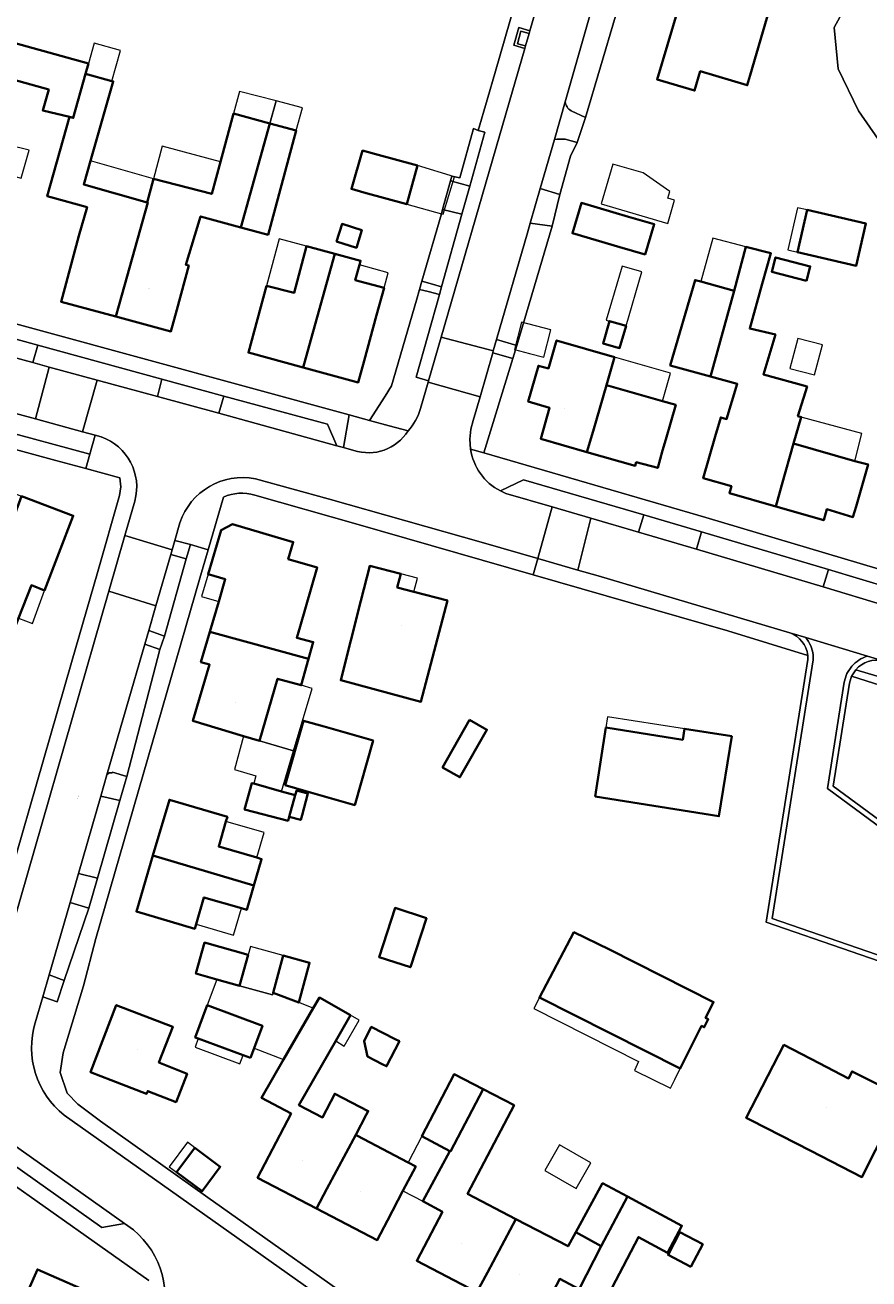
# Model space of a CAD drawing. Header units: metres. Extents: x 200176 to 205485, y 394066 to 399855.
# Tile 123 of 230: x 203688 to 203782, y 396697 to 396838. Entities that reach past the tile are written whole.
import ezdxf
from ezdxf.enums import TextEntityAlignment as Align

# ---------------------------------------------------------------- set-up
doc = ezdxf.new("R2010")
doc.units = ezdxf.units.M
for name, color, linetype, lineweight in [('B-WE-GR-BEPLANTING_CULTUUR_BODEMBEDEKKER-GV', 90, 'Continuous', 18), ('B-WE-GR-BEPLANTING_CULTUUR_ROOS-GV', 90, 'Continuous', 18), ('B-WE-GR-BEPLANTING_CULTUUR_VASTE PLANTENVAK-GV', 90, 'Continuous', 18), ('B-WE-GR-BOS_GEMENGD-GV', 40, 'Continuous', 13), ('B-WE-GR-HAAG-GV', 90, 'Continuous', 13), ('B-WE-IE-MEUBILAIR_WEGMEUBILAIR-GV', 7, 'Continuous', 18), ('B-WE-IE-TERREINAFSCHEIDING_KUNSTMATIG_HEKWERK-G', 20, 'IE-TERREINAFSCHEIDING-KUNSTMATIG', 18), ('B-WE-OG-BEBOUWING-GV', 7, 'Continuous', 35), ('B-WE-OG-BEBOUWING-T18', 10, 'Continuous', 18), ('B-WE-OG-BEBOUWING_LUIFEL-GV', 7, 'Continuous', 18), ('B-WE-OG-TERREIN_CULTUURSCHEIDING-GV', 7, 'Continuous', 18), ('B-WE-OG-TERREIN_ERF-GV', 7, 'Continuous', 18), ('B-WE-OG-TOPOGRAFIE-T18', 10, 'Continuous', 18), ('B-WE-VH-GOOT-G', 170, 'Continuous', 18), ('B-WE-VH-ONVERHARD-GV', 252, 'Continuous', 18), ('B-WE-VH-VERHARDING_ASFALT-GV', 252, 'Continuous', 18), ('B-WE-VH-VERHARDING_BETONSTRAATSTEEN-GV', 252, 'Continuous', 18), ('B-WE-VH-VERHARDING_FUNDERING_ZAND-GV', 7, 'Continuous', 18), ('B-WE-VH-VERHARDING_STRAATBAKSTEEN-GV', 252, 'Continuous', 18), ('B-WE-VH-VERHARDING_TEGEL-GV', 252, 'Continuous', 18)]:
    doc.layers.add(name, color=color, linetype=linetype, lineweight=lineweight)
doc.styles.add('NLCS-ISO-M20-T18', font='NLCS-ISO.ttf', dxfattribs={"height": 0.036})
doc.linetypes.add('IE-TERREINAFSCHEIDING-KUNSTMATIG', pattern='A,4,[82,NLCS.shx,S=0.75,R=90,X=0,Y=0],4,-2', length=10)

msp = doc.modelspace()

# ---------------------------------------------------------------- linework, layer by layer
at = {"layer": 'B-WE-GR-BEPLANTING_CULTUUR_BODEMBEDEKKER-GV', "flags": 128}
for points in [[(203696.714, 396753.627), (203696.024, 396751.241), (203698.178, 396750.738), (203698.96, 396753.433), (203697.322, 396753.908), (203697.298, 396753.839), (203696.969, 396753.835)], [(203694.676, 396738.67), (203695.652, 396742.033), (203693.516, 396742.556), (203692.574, 396739.297)], [(203689.517, 396728.729), (203691.131, 396728.174), (203691.897, 396730.563), (203690.227, 396731.183)]]:
    msp.add_lwpolyline(points, close=True, dxfattribs=at)
at = {"layer": 'B-WE-GR-BEPLANTING_CULTUUR_ROOS-GV', "flags": 128}
for points in [[(203748.783, 396828.138), (203750.4, 396827.38), (203755.455, 396844.464), (203752.748, 396845.193), (203751.132, 396839.61), (203748.121, 396829.139)], [(203746.907, 396824.917), (203745.326, 396819.418), (203747.517, 396818.725), (203748.712, 396823.033), (203749.455, 396824.551)], [(203749.455, 396824.551), (203748.123, 396824.928)], [(203731.89, 396794.739), (203732.741, 396797.671), (203732.79, 396797.841), (203731.416, 396798.239), (203734.008, 396807.504), (203732.756, 396807.834), (203731.778, 396808.086), (203731.433, 396806.898), (203728.638, 396797.28), (203727.916, 396796.105), (203726.171, 396793.391)], [(203726.171, 396793.391), (203728.388, 396792.785), (203730.493, 396792.209)]]:
    msp.add_lwpolyline(points, dxfattribs=at)
at = {"layer": 'B-WE-GR-BEPLANTING_CULTUUR_ROOS-GV'}
for points in [[(203748.121, 396829.139, 0.2371092), (203748.783, 396828.138)], [(203748.123, 396824.928, 0.0534496), (203746.907, 396824.917)], [(203730.493, 396792.209, 0.1142998), (203731.89, 396794.739)]]:
    msp.add_lwpolyline(points, format="xyb", dxfattribs=at)
at = {"layer": 'B-WE-GR-BEPLANTING_CULTUUR_ROOS-GV', "flags": 128}
for points in [[(203736.531, 396816.525), (203734.378, 396817.061), (203734.246, 396816.574), (203732.048, 396809.014), (203732.994, 396808.74), (203734.254, 396808.384)], [(203746.654, 396815.18), (203744.2, 396815.502), (203743.89, 396814.424), (203740.433, 396802.485), (203742.685, 396801.809)], [(203737.497, 396790.177), (203739.014, 396789.737), (203742.244, 396800.322), (203739.993, 396800.966), (203738.57, 396796.053), (203737.794, 396793.373), (203737.548, 396792.416), (203737.424, 396791.299)]]:
    msp.add_lwpolyline(points, close=True, dxfattribs=at)
at = {"layer": 'B-WE-GR-BEPLANTING_CULTUUR_VASTE PLANTENVAK-GV', "flags": 128}
msp.add_lwpolyline([(203737.413, 396819.677), (203739.11, 396825.744), (203738.362, 396825.932), (203737.831, 396826.156), (203736.292, 396820.596), (203735.392, 396820.804), (203735.247, 396820.27)], close=True, dxfattribs=at)
at = {"layer": 'B-WE-GR-BOS_GEMENGD-GV', "flags": 128}
msp.add_lwpolyline([(203789.14, 396847.36), (203781.936, 396844.128), (203778.297, 396837.484), (203778.739, 396832.845), (203781.028, 396828.137), (203784.185, 396823.58)], dxfattribs=at)
at = {"layer": 'B-WE-GR-HAAG-GV', "flags": 128}
for points in [[(203690.23, 396799.377), (203695.619, 396797.905), (203702.368, 396796.062), (203702.879, 396798.01), (203688.942, 396801.822), (203688.407, 396799.875)], [(203709.284, 396794.188), (203722.52, 396790.535), (203721.452, 396792.951), (203709.844, 396796.121)], [(203695.407, 396791.726), (203693.979, 396792.117), (203688.689, 396793.567), (203685.107, 396794.548), (203684.552, 396792.386), (203694.79, 396789.599)], [(203746.678, 396783.676), (203750.997, 396782.421), (203756.346, 396780.867), (203756.938, 396782.813), (203743.455, 396786.722), (203740.85, 396785.475), (203741.474, 396785.188)], [(203762.854, 396778.959), (203777.058, 396774.709), (203777.665, 396776.646), (203763.411, 396780.903)], [(203804.249, 396757.316), (203804.669, 396758.38), (203798.287, 396760.209), (203780.73, 396765.422), (203780.265, 396764.723), (203780.26, 396764.709), (203785.899, 396762.89), (203791.44, 396761.188), (203799.775, 396758.674)]]:
    msp.add_lwpolyline(points, close=True, dxfattribs=at)
at = {"layer": 'B-WE-IE-MEUBILAIR_WEGMEUBILAIR-GV', "flags": 128}
for points in [[(203743.669, 396835.415), (203744.07, 396836.803), (203743.132, 396837.073), (203742.772, 396835.653)], [(203705.593, 396777.857), (203706.075, 396779.451), (203704.324, 396779.907), (203704.029, 396778.887), (203703.867, 396778.328)], [(203701.4, 396769.809), (203700.961, 396768.291), (203702.655, 396767.695), (203703.152, 396769.199)]]:
    msp.add_lwpolyline(points, close=True, dxfattribs=at)
at = {"layer": 'B-WE-IE-TERREINAFSCHEIDING_KUNSTMATIG_HEKWERK-G', "flags": 128}
for points in [[(203732.048, 396809.014), (203734.246, 396816.574)], [(203742.685, 396801.809), (203746.654, 396815.18)], [(203731.778, 396808.086), (203732.048, 396809.014)], [(203731.433, 396806.898), (203731.778, 396808.086)], [(203742.244, 396800.322), (203742.685, 396801.809)], [(203727.916, 396796.105), (203726.171, 396793.391)], [(203724.637, 396781.77), (203744.541, 396776.05)], [(203695.68, 396776.454), (203692.735, 396766.235)], [(203744.541, 396776.05), (203766.389, 396769.771), (203775.337, 396767.023)]]:
    msp.add_lwpolyline(points, dxfattribs=at)
at = {"layer": 'B-WE-OG-BEBOUWING-GV', "flags": 128}
for points in [[(203773.835, 396848.254), (203764.229, 396851.115), (203758.431, 396831.644), (203762.65, 396830.388), (203763.285, 396832.56), (203768.544, 396830.994), (203768.884, 396832.111), (203771.026, 396839.431), (203770.706, 396839.524), (203771.923, 396843.682), (203772.449, 396843.528), (203773.712, 396847.836)], [(203692.927, 396827.325), (203694.318, 396832.286), (203694.635, 396833.418), (203683.952, 396836.401), (203682.933, 396832.536), (203684.099, 396832.21), (203690.177, 396830.513), (203689.519, 396828.164), (203692.5, 396827.43)], [(203690.431, 396818.422), (203694.494, 396817.301), (203693.573, 396814.116), (203691.571, 396806.705), (203697.727, 396805.042), (203698.397, 396807.451), (203701.284, 396817.826), (203701.214, 396817.845), (203694.114, 396819.874), (203694.872, 396822.525), (203697.413, 396831.415), (203697.279, 396831.453), (203694.318, 396832.286), (203692.927, 396827.325), (203692.5, 396827.43), (203690.016, 396818.538)], [(203697.727, 396805.042), (203703.899, 396803.375), (203704.551, 396805.788), (203705.895, 396810.763), (203705.58, 396810.848), (203707.211, 396816.284), (203711.727, 396815.05), (203714.986, 396826.709), (203710.915, 396827.807), (203709.454, 396822.417), (203708.477, 396818.809), (203701.945, 396820.503), (203701.214, 396817.845), (203701.284, 396817.826), (203698.397, 396807.451)], [(203714.986, 396826.709), (203711.727, 396815.05), (203714.791, 396814.212), (203717.947, 396825.91)], [(203726.718, 396823.3), (203725.393, 396823.665), (203724.142, 396819.358), (203725.527, 396818.976), (203730.347, 396817.648), (203731.538, 396821.972)], [(203754.245, 396812.837), (203757.081, 396812.005), (203758.108, 396815.393), (203755.241, 396816.234), (203749.938, 396817.789), (203748.943, 396814.392)], [(203775.269, 396817.004), (203774.177, 396812.271), (203780.78, 396810.749), (203781.871, 396815.481)], [(203722.478, 396813.452), (203724.696, 396812.769), (203725.306, 396814.75), (203723.088, 396815.433)], [(203718.711, 396799.344), (203719.387, 396801.751), (203722.288, 396812.077), (203719.119, 396812.923), (203717.714, 396807.701), (203714.615, 396808.479), (203712.585, 396801.008)], [(203718.711, 396799.344), (203724.908, 396797.661), (203725.566, 396800.073), (203726.962, 396805.185), (203727.797, 396808.245), (203724.563, 396809.129), (203725.032, 396810.846), (203725.161, 396811.31), (203722.288, 396812.077), (203719.387, 396801.751)], [(203771.741, 396783.742), (203772.428, 396786.146), (203773.752, 396790.781), (203774.605, 396793.767), (203774.236, 396793.868), (203775.27, 396797.188), (203770.36, 396798.543), (203771.714, 396803.023), (203768.827, 396803.701), (203770.232, 396808.703), (203771.203, 396812.135), (203768.407, 396812.859), (203767.074, 396807.928), (203764.411, 396798.313), (203767.423, 396797.483), (203766.235, 396793.535), (203765.572, 396793.73), (203764.956, 396791.579), (203763.618, 396786.908), (203766.77, 396786.005), (203766.549, 396785.236)], [(203775.201, 396809.063), (203775.619, 396810.668), (203771.724, 396811.682), (203771.306, 396810.077)], [(203764.411, 396798.313), (203767.074, 396807.928), (203763.357, 396808.957), (203762.698, 396809.14), (203759.919, 396799.552)], [(203754.954, 396804.011), (203753.113, 396804.542), (203752.382, 396802.036), (203752.767, 396801.924), (203754.224, 396801.498)], [(203746.245, 396799.196), (203745.125, 396799.516), (203743.977, 396795.493), (203746.38, 396794.795), (203745.384, 396791.325), (203750.559, 396789.84), (203751.245, 396792.19), (203752.748, 396797.341), (203753.651, 396800.488), (203747.155, 396802.358)], [(203756.074, 396788.696), (203758.504, 396788.065), (203759.06, 396790.001), (203759.416, 396791.24), (203760.53, 396795.12), (203759.025, 396795.55), (203752.748, 396797.341), (203751.245, 396792.19), (203750.559, 396789.84), (203755.958, 396788.29)], [(203772.428, 396786.146), (203771.741, 396783.742), (203777.13, 396782.192), (203777.49, 396783.441), (203780.414, 396782.546), (203780.78, 396783.743), (203782.108, 396788.445), (203780.634, 396788.815), (203773.752, 396790.781)], [(203682.852, 396773.668), (203681.641, 396770.513), (203685.896, 396768.893), (203686.782, 396771.22), (203688.231, 396774.891), (203689.724, 396774.32), (203692.924, 396782.694), (203687.145, 396784.887), (203686.258, 396782.55), (203683.969, 396776.519)], [(203719.333, 396766.637), (203719.852, 396768.529), (203718.002, 396769.011), (203718.374, 396770.283), (203720.304, 396776.879), (203717.06, 396777.828), (203717.618, 396779.748), (203710.783, 396781.737), (203709.52, 396781.08), (203708.069, 396776.138), (203709.988, 396775.574), (203709.255, 396773.08), (203708.259, 396769.676)], [(203731.151, 396774.162), (203729.284, 396774.652), (203729.673, 396776.183), (203726.204, 396777.065), (203725.206, 396773.139), (203722.943, 396764.24), (203731.934, 396761.821), (203734.915, 396773.173)], [(203719.333, 396766.637), (203708.259, 396769.676), (203707.264, 396766.273), (203708.233, 396765.99), (203706.355, 396759.667), (203712.031, 396757.981), (203713.828, 396757.447), (203715.855, 396764.408), (203718.52, 396763.676)], [(203737.407, 396759.788), (203734.374, 396754.456), (203736.311, 396753.354), (203739.345, 396758.686)], [(203719.018, 396751.812), (203724.513, 396750.239), (203726.58, 396757.462), (203721.085, 396759.035), (203718.779, 396759.695), (203716.712, 396752.472)], [(203751.47, 396751.204), (203765.378, 396748.976), (203766.818, 396757.964), (203761.505, 396758.792), (203761.314, 396757.567), (203752.688, 396758.927)], [(203717.841, 396751.336), (203716.304, 396751.768), (203713.184, 396752.644), (203712.979, 396752.702), (203712.151, 396749.756), (203717.038, 396748.481), (203717.162, 396748.921)], [(203717.162, 396748.921), (203718.462, 396748.568), (203718.603, 396749.087), (203719.265, 396751.523), (203717.993, 396751.864), (203717.937, 396751.678), (203717.841, 396751.336)], [(203710.221, 396748.922), (203703.72, 396750.836), (203701.873, 396744.562), (203704.271, 396743.856), (203713.203, 396741.226), (203714.06, 396744.18), (203713.52, 396744.337), (203709.256, 396745.577), (203710.065, 396748.382)], [(203706.723, 396736.877), (203707.596, 396739.876), (203711.804, 396738.651), (203712.406, 396738.476), (203713.203, 396741.226), (203704.271, 396743.856), (203701.873, 396744.562), (203700.025, 396738.288), (203702.423, 396737.582), (203706.573, 396736.36)], [(203732.548, 396737.556), (203729.032, 396738.693), (203727.249, 396733.184), (203730.766, 396732.047)], [(203753.09, 396734.014), (203749.096, 396735.964), (203745.239, 396728.631), (203761.033, 396720.686), (203763.433, 396725.456), (203763.728, 396725.307), (203764.177, 396726.201), (203763.882, 396726.349), (203764.78, 396728.136)], [(203711.578, 396729.953), (203712.554, 396733.43), (203707.671, 396734.8), (203706.695, 396731.324), (203709.027, 396730.669)], [(203716.49, 396733.352), (203715.359, 396729.182), (203718.227, 396728.069), (203719.444, 396732.55)], [(203697.193, 396719.373), (203701.168, 396717.842), (203701.287, 396718.15), (203704.477, 396716.917), (203705.705, 396720.094), (203702.548, 396721.356), (203704.121, 396725.343), (203697.757, 396727.794), (203694.86, 396720.271)], [(203712.813, 396721.866), (203713.214, 396722.947), (203714.151, 396725.476), (203707.954, 396727.771), (203706.617, 396724.16), (203706.966, 396724.031), (203711.997, 396722.168)], [(203720.206, 396704.991), (203721.39, 396707.193), (203724.632, 396713.226), (203725.81, 396715.482), (203726.03, 396715.903), (203722.272, 396717.848), (203720.903, 396715.19), (203718.26, 396716.582), (203722.38, 396723.777), (203724.03, 396726.661), (203720.565, 396728.643), (203719.864, 396727.434), (203716.534, 396721.689), (203714.051, 396717.407), (203717.375, 396715.622), (203713.62, 396708.43)], [(203727.595, 396721.175), (203728.081, 396720.926), (203729.517, 396723.728), (203729.031, 396723.977), (203726.37, 396725.341), (203725.56, 396723.76), (203725.929, 396722.029)], [(203768.943, 396714.892), (203775.675, 396711.458), (203781.422, 396708.506), (203785.954, 396717.515), (203780.313, 396720.353), (203779.913, 396719.569), (203776.623, 396721.279), (203772.665, 396723.335), (203768.42, 396715.163)], [(203738.933, 396718.346), (203735.652, 396720.039), (203732.053, 396713.103), (203735.179, 396711.421), (203735.255, 396711.38)], [(203738.217, 396695.585), (203739.394, 396697.792), (203742.594, 396703.794), (203737.169, 396706.633), (203742.387, 396716.565), (203738.933, 396718.346), (203735.255, 396711.38), (203735.179, 396711.421), (203732.145, 396705.786), (203734.349, 396704.599), (203731.477, 396699.114)], [(203721.39, 396707.193), (203720.206, 396704.991), (203727.042, 396701.421), (203728.199, 396703.637), (203729.926, 396706.945), (203731.357, 396709.685), (203730.493, 396710.14), (203724.76, 396713.159), (203724.632, 396713.226)], [(203704.52, 396709.047), (203707.387, 396706.91), (203709.433, 396709.654), (203706.566, 396711.792)], [(203752.176, 396700.751), (203755.11, 396706.311), (203752.325, 396707.803), (203749.319, 396702.316)], [(203755.11, 396706.311), (203752.176, 396700.751), (203749.688, 396695.924), (203748.806, 396694.246), (203751.109, 396693.02), (203747.19, 396685.65), (203753.87, 396682.098), (203755.061, 396684.296), (203758.297, 396690.265), (203752.074, 396693.597), (203756.334, 396701.772), (203759.602, 396700.017), (203761.221, 396703.037)], [(203739.394, 396697.792), (203738.217, 396695.585), (203744.902, 396692.086), (203746.061, 396694.3), (203747.511, 396697.069), (203749.688, 396695.924), (203752.176, 396700.751), (203749.319, 396702.316), (203748.45, 396700.729), (203742.594, 396703.794)], [(203762.223, 396698.427), (203763.55, 396700.961), (203760.994, 396702.3), (203759.667, 396699.765)], [(203686.476, 396692.585), (203693.47, 396689.5), (203695.925, 396695.068), (203688.917, 396698.145), (203687.912, 396695.856)]]:
    msp.add_lwpolyline(points, close=True, dxfattribs=at)
at = {"layer": 'B-WE-OG-BEBOUWING_LUIFEL-GV', "flags": 128}
for points in [[(203694.635, 396833.418), (203694.318, 396832.286), (203697.279, 396831.453), (203698.241, 396834.873), (203695.281, 396835.706)], [(203714.986, 396826.709), (203715.692, 396829.235), (203711.589, 396830.295), (203710.915, 396827.807)], [(203717.947, 396825.91), (203718.639, 396828.474), (203715.692, 396829.235), (203714.986, 396826.709)], [(203680.054, 396822.461), (203687.103, 396820.574), (203687.971, 396823.698), (203680.799, 396825.472), (203680.141, 396822.812)], [(203701.945, 396820.503), (203708.477, 396818.809), (203709.454, 396822.417), (203702.909, 396824.147)], [(203694.872, 396822.525), (203694.114, 396819.874), (203701.214, 396817.845), (203701.945, 396820.503)], [(203730.347, 396817.648), (203734.246, 396816.574), (203734.441, 396816.52), (203735.698, 396820.729), (203731.538, 396821.972)], [(203759.626, 396818.307), (203759.847, 396819.061), (203756.881, 396821.151), (203753.457, 396822.154), (203752.145, 396817.68), (203759.626, 396815.485), (203760.388, 396818.084)], [(203774.177, 396812.271), (203775.269, 396817.004), (203774.179, 396817.255), (203773.088, 396812.522)], [(203714.615, 396808.479), (203717.714, 396807.701), (203719.119, 396812.923), (203716.046, 396813.743)], [(203767.074, 396807.928), (203768.407, 396812.859), (203764.704, 396813.818), (203763.357, 396808.957)], [(203727.797, 396808.245), (203728.266, 396809.962), (203725.032, 396810.846), (203724.563, 396809.129)], [(203752.727, 396804.651), (203753.113, 396804.542), (203754.954, 396804.011), (203756.716, 396810.052), (203754.531, 396810.703)], [(203744.112, 396800.904), (203745.714, 396800.491), (203746.507, 396803.561), (203743.225, 396804.408), (203742.433, 396801.337)], [(203773.328, 396799.209), (203776.096, 396798.488), (203776.977, 396801.876), (203774.21, 396802.597)], [(203752.748, 396797.341), (203759.025, 396795.55), (203759.926, 396798.682), (203753.651, 396800.488)], [(203774.605, 396793.767), (203773.752, 396790.781), (203780.634, 396788.815), (203781.405, 396791.904)], [(203709.988, 396775.574), (203708.069, 396776.138), (203707.336, 396773.644), (203709.255, 396773.08)], [(203729.673, 396776.183), (203729.284, 396774.652), (203731.151, 396774.162), (203731.556, 396775.704)], [(203688.231, 396774.891), (203686.782, 396771.22), (203688.372, 396770.615), (203689.724, 396774.32)], [(203718.52, 396763.676), (203715.855, 396764.408), (203713.828, 396757.447), (203717.652, 396756.312), (203719.734, 396763.331)], [(203761.505, 396758.792), (203752.877, 396760.137), (203752.688, 396758.927), (203761.314, 396757.567)], [(203713.184, 396752.644), (203716.304, 396751.768), (203717.652, 396756.312), (203713.828, 396757.447), (203712.031, 396757.981), (203711.021, 396754.224), (203713.427, 396753.51)], [(203710.065, 396748.382), (203709.256, 396745.577), (203713.52, 396744.337), (203714.335, 396747.141)], [(203711.804, 396738.651), (203707.596, 396739.876), (203706.723, 396736.877), (203710.93, 396735.652)], [(203716.49, 396733.352), (203712.804, 396734.352), (203712.554, 396733.43), (203711.578, 396729.953), (203715.294, 396728.945), (203715.359, 396729.182)], [(203719.864, 396727.434), (203718.227, 396728.069), (203715.359, 396729.182), (203715.294, 396728.945), (203711.578, 396729.953), (203709.027, 396730.669), (203707.954, 396727.771), (203714.151, 396725.476), (203713.214, 396722.947), (203716.534, 396721.689)], [(203756.361, 396721.455), (203755.89, 396720.462), (203759.955, 396718.487), (203760.429, 396719.454), (203761.033, 396720.686), (203745.239, 396728.631), (203744.599, 396727.414)], [(203722.38, 396723.777), (203723.342, 396723.178), (203725.018, 396726.106), (203724.03, 396726.661)], [(203711.997, 396722.168), (203706.966, 396724.031), (203706.605, 396723.055), (203711.636, 396721.193)], [(203706.566, 396711.792), (203705.751, 396712.399), (203703.706, 396709.654), (203704.52, 396709.047)], [(203730.493, 396710.14), (203731.357, 396709.685), (203729.926, 396706.945), (203732.145, 396705.786), (203735.179, 396711.421), (203732.053, 396713.103)], [(203751.011, 396710.088), (203747.505, 396712.114), (203745.846, 396709.243), (203749.352, 396707.217)]]:
    msp.add_lwpolyline(points, close=True, dxfattribs=at)
at = {"layer": 'B-WE-OG-TERREIN_CULTUURSCHEIDING-GV', "flags": 128}
msp.add_lwpolyline([(203799.775, 396758.674), (203791.44, 396761.188), (203785.899, 396762.89), (203780.26, 396764.709), (203780.004, 396763.924), (203778.195, 396752.369), (203791.036, 396742.895)], close=True, dxfattribs=at)
at = {"layer": 'B-WE-OG-TERREIN_ERF-GV', "flags": 128}
for points in [[(203593.296, 396843.945), (203589.747, 396831.375), (203593.03, 396830.206), (203606.435, 396826.05), (203612.83, 396824.271), (203689.385, 396803.443), (203723.89, 396794.014), (203726.171, 396793.391), (203727.916, 396796.105), (203728.638, 396797.28), (203731.433, 396806.898), (203731.778, 396808.086), (203732.048, 396809.014), (203734.246, 396816.574), (203734.378, 396817.061), (203735.247, 396820.27), (203735.392, 396820.804), (203736.292, 396820.596), (203737.831, 396826.156), (203738.362, 396825.932), (203739.366, 396829.35), (203740.31, 396832.564), (203765.338, 396919.347)], [(203759.8, 396859.92), (203758.584, 396856.006), (203758.527, 396855.79), (203755.861, 396845.773), (203756.324, 396845.648), (203755.968, 396844.326), (203755.455, 396844.464), (203750.4, 396827.38), (203749.455, 396824.551), (203748.712, 396823.033), (203747.517, 396818.725), (203746.654, 396815.18), (203742.685, 396801.809), (203742.244, 396800.322), (203739.014, 396789.737), (203763.892, 396782.513), (203785.101, 396776.172)], [(203784.185, 396823.58), (203781.028, 396828.137), (203778.739, 396832.845), (203778.297, 396837.484), (203781.936, 396844.128), (203789.14, 396847.36), (203780.227, 396849.977), (203782.448, 396857.54)], [(203683.952, 396836.401), (203694.635, 396833.418), (203694.318, 396832.286), (203697.279, 396831.453), (203697.413, 396831.415), (203694.872, 396822.525), (203694.114, 396819.874), (203701.214, 396817.845), (203701.945, 396820.503), (203708.477, 396818.809), (203709.454, 396822.417), (203710.915, 396827.807), (203714.986, 396826.709), (203717.947, 396825.91), (203714.791, 396814.212), (203711.727, 396815.05), (203707.211, 396816.284), (203705.58, 396810.848), (203705.895, 396810.763), (203704.551, 396805.788), (203703.899, 396803.375), (203697.727, 396805.042), (203691.571, 396806.705), (203693.573, 396814.116), (203694.494, 396817.301), (203690.431, 396818.422), (203690.016, 396818.538), (203692.5, 396827.43), (203689.519, 396828.164), (203690.177, 396830.513), (203684.099, 396832.21)], [(203682.582, 396731.013), (203692.735, 396766.235), (203695.68, 396776.454), (203698.135, 396784.973), (203698.263, 396785.952), (203698.144, 396786.932), (203694.356, 396787.976), (203690.984, 396788.905), (203638.666, 396803.131), (203636.905, 396797.608), (203635.144, 396798.273), (203636.912, 396803.604), (203629.896, 396805.5), (203618.619, 396808.781), (203605.437, 396812.268), (203603.317, 396812.873), (203598.795, 396814.163), (203592.231, 396816.298), (203590.329, 396816.917), (203586.043, 396818.519), (203585.765, 396818.434), (203584.577, 396815.854), (203569.196, 396782.447)], [(203709.777, 396784.783), (203708.068, 396778.875), (203707.149, 396775.698), (203695.451, 396735.255), (203694.089, 396729.967), (203691.817, 396722.44), (203691.458, 396720.237), (203692.26, 396717.907), (203693.46, 396716.669), (203696, 396714.775), (203708.049, 396706.206), (203728.105, 396692.009)], [(203900.54, 396733.457), (203881.608, 396738.332), (203861.156, 396743.623), (203843.886, 396747.975), (203833.166, 396750.664), (203829.386, 396751.633), (203818.935, 396754.406), (203810.899, 396756.595), (203804.669, 396758.38), (203804.249, 396757.316), (203804.186, 396757.157), (203797.814, 396743.416), (203796.219, 396744.14), (203795.499, 396742.512), (203794.583, 396740.278), (203789.732, 396730.514), (203770.67, 396737.093), (203775.351, 396766.573), (203775.337, 396767.023), (203766.389, 396769.771), (203744.541, 396776.05), (203724.637, 396781.77), (203713.313, 396784.996)], [(203738.217, 396695.585), (203731.477, 396699.114), (203734.349, 396704.599), (203732.145, 396705.786), (203735.179, 396711.421), (203732.053, 396713.103), (203735.652, 396720.039), (203738.933, 396718.346), (203742.387, 396716.565), (203737.169, 396706.633), (203742.594, 396703.794), (203748.45, 396700.729), (203749.319, 396702.316), (203752.325, 396707.803), (203755.11, 396706.311), (203761.221, 396703.037), (203759.602, 396700.017), (203756.334, 396701.772), (203752.074, 396693.597)], [(203701.416, 396696.883), (203684.909, 396708.581)], [(203687.912, 396695.856), (203688.917, 396698.145), (203695.925, 396695.068)]]:
    msp.add_lwpolyline(points, dxfattribs=at)
for points in [[(203762.65, 396830.388), (203758.431, 396831.644), (203764.229, 396851.115), (203773.835, 396848.254), (203773.712, 396847.836), (203772.449, 396843.528), (203771.923, 396843.682), (203770.706, 396839.524), (203771.026, 396839.431), (203768.884, 396832.111), (203768.544, 396830.994), (203763.285, 396832.56)], [(203725.527, 396818.976), (203724.142, 396819.358), (203725.393, 396823.665), (203726.718, 396823.3), (203731.538, 396821.972), (203730.347, 396817.648)], [(203755.241, 396816.234), (203758.108, 396815.393), (203757.081, 396812.005), (203754.245, 396812.837), (203748.943, 396814.392), (203749.938, 396817.789)], [(203774.177, 396812.271), (203775.269, 396817.004), (203781.871, 396815.481), (203780.78, 396810.749)], [(203722.478, 396813.452), (203723.088, 396815.433), (203725.306, 396814.75), (203724.696, 396812.769)], [(203725.566, 396800.073), (203724.908, 396797.661), (203718.711, 396799.344), (203712.585, 396801.008), (203714.615, 396808.479), (203717.714, 396807.701), (203719.119, 396812.923), (203722.288, 396812.077), (203725.161, 396811.31), (203725.032, 396810.846), (203724.563, 396809.129), (203727.797, 396808.245), (203726.962, 396805.185)], [(203770.232, 396808.703), (203768.827, 396803.701), (203771.714, 396803.023), (203770.36, 396798.543), (203775.27, 396797.188), (203774.236, 396793.868), (203774.605, 396793.767), (203773.752, 396790.781), (203780.634, 396788.815), (203782.108, 396788.445), (203780.78, 396783.743), (203780.414, 396782.546), (203777.49, 396783.441), (203777.13, 396782.192), (203771.741, 396783.742), (203766.549, 396785.236), (203766.77, 396786.005), (203763.618, 396786.908), (203764.956, 396791.579), (203765.572, 396793.73), (203766.235, 396793.535), (203767.423, 396797.483), (203764.411, 396798.313), (203759.919, 396799.552), (203762.698, 396809.14), (203763.357, 396808.957), (203767.074, 396807.928), (203768.407, 396812.859), (203771.203, 396812.135)], [(203775.201, 396809.063), (203771.306, 396810.077), (203771.724, 396811.682), (203775.619, 396810.668)], [(203753.113, 396804.542), (203754.954, 396804.011), (203754.224, 396801.498), (203752.767, 396801.924), (203752.382, 396802.036)], [(203759.06, 396790.001), (203758.504, 396788.065), (203756.074, 396788.696), (203755.958, 396788.29), (203750.559, 396789.84), (203745.384, 396791.325), (203746.38, 396794.795), (203743.977, 396795.493), (203745.125, 396799.516), (203746.245, 396799.196), (203747.155, 396802.358), (203753.651, 396800.488), (203752.748, 396797.341), (203759.025, 396795.55), (203760.53, 396795.12), (203759.416, 396791.24)], [(203681.56, 396787.007), (203687.145, 396784.887), (203692.924, 396782.694), (203689.724, 396774.32), (203688.231, 396774.891), (203686.782, 396771.22), (203685.896, 396768.893), (203681.641, 396770.513), (203682.852, 396773.668), (203683.969, 396776.519), (203678.389, 396778.652), (203672.809, 396780.784), (203671.586, 396777.56), (203665.813, 396779.75), (203665.994, 396780.227), (203668.049, 396785.642), (203669.316, 396788.98), (203670.203, 396791.317), (203675.975, 396789.126)], [(203718.374, 396770.283), (203718.002, 396769.011), (203719.852, 396768.529), (203719.333, 396766.637), (203718.52, 396763.676), (203715.855, 396764.408), (203713.828, 396757.447), (203712.031, 396757.981), (203706.355, 396759.667), (203708.233, 396765.99), (203707.264, 396766.273), (203708.259, 396769.676), (203709.255, 396773.08), (203709.988, 396775.574), (203708.069, 396776.138), (203709.52, 396781.08), (203710.783, 396781.737), (203717.618, 396779.748), (203717.06, 396777.828), (203720.304, 396776.879)], [(203722.943, 396764.24), (203725.206, 396773.139), (203726.204, 396777.065), (203729.673, 396776.183), (203729.284, 396774.652), (203731.151, 396774.162), (203734.915, 396773.173), (203731.934, 396761.821)], [(203737.407, 396759.788), (203739.345, 396758.686), (203736.311, 396753.354), (203734.374, 396754.456)], [(203719.018, 396751.812), (203716.712, 396752.472), (203718.779, 396759.695), (203721.085, 396759.035), (203726.58, 396757.462), (203724.513, 396750.239)], [(203761.314, 396757.567), (203761.505, 396758.792), (203766.818, 396757.964), (203765.378, 396748.976), (203751.47, 396751.204), (203752.688, 396758.927)], [(203717.937, 396751.678), (203717.993, 396751.864), (203719.265, 396751.523), (203718.603, 396749.087), (203718.462, 396748.568), (203717.162, 396748.921), (203717.038, 396748.481), (203712.151, 396749.756), (203712.979, 396752.702), (203713.184, 396752.644), (203716.304, 396751.768), (203717.841, 396751.336)], [(203701.873, 396744.562), (203703.72, 396750.836), (203710.221, 396748.922), (203710.065, 396748.382), (203709.256, 396745.577), (203713.52, 396744.337), (203714.06, 396744.18), (203713.203, 396741.226), (203712.406, 396738.476), (203711.804, 396738.651), (203707.596, 396739.876), (203706.723, 396736.877), (203706.573, 396736.36), (203702.423, 396737.582), (203700.025, 396738.288)], [(203732.548, 396737.556), (203730.766, 396732.047), (203727.249, 396733.184), (203729.032, 396738.693)], [(203745.239, 396728.631), (203749.096, 396735.964), (203753.09, 396734.014), (203764.78, 396728.136), (203763.882, 396726.349), (203764.177, 396726.201), (203763.728, 396725.307), (203763.433, 396725.456), (203761.033, 396720.686)], [(203712.554, 396733.43), (203711.578, 396729.953), (203709.027, 396730.669), (203706.695, 396731.324), (203707.671, 396734.8)], [(203715.359, 396729.182), (203716.49, 396733.352), (203719.444, 396732.55), (203718.227, 396728.069)], [(203705.705, 396720.094), (203704.477, 396716.917), (203701.287, 396718.15), (203701.168, 396717.842), (203697.193, 396719.373), (203694.86, 396720.271), (203697.757, 396727.794), (203704.121, 396725.343), (203702.548, 396721.356)], [(203713.214, 396722.947), (203712.813, 396721.866), (203711.997, 396722.168), (203706.966, 396724.031), (203706.617, 396724.16), (203707.954, 396727.771), (203714.151, 396725.476)], [(203728.199, 396703.637), (203727.042, 396701.421), (203720.206, 396704.991), (203713.62, 396708.43), (203717.375, 396715.622), (203714.051, 396717.407), (203716.534, 396721.689), (203719.864, 396727.434), (203720.565, 396728.643), (203724.03, 396726.661), (203722.38, 396723.777), (203718.26, 396716.582), (203720.903, 396715.19), (203722.272, 396717.848), (203726.03, 396715.903), (203725.81, 396715.482), (203724.632, 396713.226), (203724.76, 396713.159), (203730.493, 396710.14), (203731.357, 396709.685), (203729.926, 396706.945)], [(203729.031, 396723.977), (203729.517, 396723.728), (203728.081, 396720.926), (203727.595, 396721.175), (203725.929, 396722.029), (203725.56, 396723.76), (203726.37, 396725.341)], [(203775.675, 396711.458), (203768.943, 396714.892), (203768.42, 396715.163), (203772.665, 396723.335), (203776.623, 396721.279), (203779.913, 396719.569), (203780.313, 396720.353), (203785.954, 396717.515), (203781.422, 396708.506)], [(203706.566, 396711.792), (203709.433, 396709.654), (203707.387, 396706.91), (203704.52, 396709.047)], [(203762.223, 396698.427), (203759.667, 396699.765), (203760.994, 396702.3), (203763.55, 396700.961)]]:
    msp.add_lwpolyline(points, close=True, dxfattribs=at)
at = {"layer": 'B-WE-OG-TERREIN_ERF-GV'}
msp.add_lwpolyline([(203713.313, 396784.996, 0.1812679), (203709.777, 396784.783)], format="xyb", dxfattribs=at)
at = {"layer": 'B-WE-VH-GOOT-G', "flags": 128}
for points in [[(203734.205, 396802.724), (203740.759, 396825.33), (203743.584, 396835.12), (203743.669, 396835.415), (203744.07, 396836.803), (203744.158, 396837.109), (203749.266, 396854.811)], [(203740.059, 396801.193), (203740.433, 396802.485), (203743.89, 396814.424), (203744.2, 396815.502), (203745.326, 396819.418), (203746.907, 396824.917), (203748.121, 396829.139), (203751.132, 396839.61)]]:
    msp.add_lwpolyline(points, dxfattribs=at)
at = {"layer": 'B-WE-VH-ONVERHARD-GV', "flags": 128}
for points in [[(203750.997, 396782.421), (203756.346, 396780.867), (203756.938, 396782.813), (203743.455, 396786.722), (203740.85, 396785.475), (203741.474, 396785.188), (203746.678, 396783.676)], [(203777.058, 396774.709), (203777.665, 396776.646), (203763.411, 396780.903), (203762.854, 396778.959)], [(203804.249, 396757.316), (203804.669, 396758.38), (203798.287, 396760.209), (203780.73, 396765.422), (203780.265, 396764.723), (203780.26, 396764.709), (203785.899, 396762.89), (203791.44, 396761.188), (203799.775, 396758.674)]]:
    msp.add_lwpolyline(points, close=True, dxfattribs=at)
at = {"layer": 'B-WE-VH-VERHARDING_ASFALT-GV', "flags": 128}
for points in [[(203732.741, 396797.671), (203738.57, 396796.053), (203739.993, 396800.966), (203740.059, 396801.193), (203739.478, 396801.345), (203734.786, 396802.572), (203734.205, 396802.724), (203732.79, 396797.841)], [(203688.689, 396793.567), (203693.979, 396792.117), (203695.619, 396797.905), (203690.23, 396799.377)], [(203750.997, 396782.421), (203746.678, 396783.676), (203745.069, 396777.887), (203749.525, 396776.599)], [(203703.867, 396778.328), (203704.029, 396778.887), (203698.718, 396780.471), (203696.914, 396774.217), (203702.208, 396772.6)]]:
    msp.add_lwpolyline(points, close=True, dxfattribs=at)
for points in [[(203685.107, 396794.548), (203688.689, 396793.567), (203690.23, 396799.377), (203688.407, 396799.875), (203681.861, 396801.663)], [(203724.407, 396790.031), (203723.243, 396790.342), (203722.52, 396790.535), (203709.284, 396794.188), (203702.368, 396796.062), (203695.619, 396797.905), (203693.979, 396792.117), (203695.407, 396791.726), (203696.059, 396791.547)], [(203737.497, 396790.177), (203737.424, 396791.299), (203737.548, 396792.416), (203737.794, 396793.373), (203738.57, 396796.053), (203732.741, 396797.671), (203731.89, 396794.739)], [(203713.364, 396786.841), (203721.542, 396784.574), (203738.943, 396779.658), (203745.069, 396777.887), (203746.678, 396783.676), (203741.474, 396785.188), (203740.85, 396785.475)], [(203699.837, 396784.348), (203698.718, 396780.471), (203704.029, 396778.887), (203704.324, 396779.907), (203704.906, 396781.915)], [(203783.988, 396772.628), (203777.058, 396774.709), (203762.854, 396778.959), (203756.346, 396780.867), (203750.997, 396782.421), (203749.525, 396776.599), (203751.812, 396775.938), (203773.312, 396769.565), (203775.111, 396769.024), (203782.041, 396766.94), (203783.812, 396766.407)], [(203688.672, 396725.808), (203689.517, 396728.729), (203690.227, 396731.183), (203692.574, 396739.297), (203693.516, 396742.556), (203696.024, 396751.241), (203696.714, 396753.627), (203700.961, 396768.291), (203701.4, 396769.809), (203702.208, 396772.6), (203696.914, 396774.217), (203684.422, 396730.917)], [(203909.02, 396587.088), (203902.035, 396590.714), (203838.938, 396622.624), (203837.401, 396623.401), (203830.932, 396626.673), (203829.365, 396627.466), (203806.827, 396638.911), (203801.923, 396641.481), (203794.184, 396645.718), (203789.807, 396648.208), (203783.544, 396651.908), (203777.349, 396655.721), (203772.267, 396658.97), (203766.227, 396662.99), (203760.273, 396667.137), (203727.079, 396690.554), (203691.91, 396715.463)], [(203684.485, 396713.355), (203698.687, 396703.273), (203699.685, 396702.565)]]:
    msp.add_lwpolyline(points, dxfattribs=at)
at = {"layer": 'B-WE-VH-VERHARDING_ASFALT-GV'}
for points in [[(203731.89, 396794.739, -0.1142998), (203730.493, 396792.209)], [(203730.493, 396792.209, -0.3466397), (203724.407, 396790.031)], [(203696.059, 396791.547, -0.3945325), (203699.837, 396784.348)], [(203740.85, 396785.475, -0.2377059), (203737.497, 396790.177)], [(203704.906, 396781.915, -0.376708), (203713.364, 396786.841)], [(203691.91, 396715.463, -0.3085521), (203688.672, 396725.808)], [(203699.685, 396702.565, -0.3204182), (203702.614, 396691.632)]]:
    msp.add_lwpolyline(points, format="xyb", dxfattribs=at)
at = {"layer": 'B-WE-VH-VERHARDING_BETONSTRAATSTEEN-GV', "flags": 128}
for points in [[(203765.338, 396919.347), (203740.31, 396832.564), (203739.366, 396829.35), (203738.362, 396825.932), (203739.11, 396825.744), (203737.413, 396819.677), (203736.531, 396816.525), (203734.254, 396808.384), (203734.008, 396807.504)], [(203734.008, 396807.504), (203731.416, 396798.239), (203732.79, 396797.841), (203734.205, 396802.724), (203740.759, 396825.33), (203743.584, 396835.12), (203742.355, 396835.475), (203742.911, 396837.469), (203744.158, 396837.109), (203749.266, 396854.811)], [(203749.266, 396854.811), (203744.158, 396837.109), (203744.07, 396836.803), (203743.669, 396835.415), (203743.584, 396835.12), (203740.759, 396825.33), (203734.205, 396802.724), (203734.786, 396802.572), (203739.478, 396801.345), (203740.059, 396801.193), (203740.433, 396802.485), (203743.89, 396814.424), (203744.2, 396815.502), (203745.326, 396819.418), (203746.907, 396824.917), (203748.121, 396829.139), (203751.132, 396839.61)], [(203748.121, 396829.139), (203746.907, 396824.917)], [(203748.123, 396824.928), (203749.455, 396824.551), (203750.4, 396827.38)], [(203750.4, 396827.38), (203748.783, 396828.138)]]:
    msp.add_lwpolyline(points, dxfattribs=at)
at = {"layer": 'B-WE-VH-VERHARDING_BETONSTRAATSTEEN-GV'}
for points in [[(203748.783, 396828.138, -0.2371092), (203748.121, 396829.139)], [(203746.907, 396824.917, -0.0534496), (203748.123, 396824.928)]]:
    msp.add_lwpolyline(points, format="xyb", dxfattribs=at)
at = {"layer": 'B-WE-VH-VERHARDING_BETONSTRAATSTEEN-GV', "flags": 128}
for points in [[(203734.378, 396817.061), (203736.531, 396816.525), (203737.413, 396819.677), (203735.247, 396820.27)], [(203744.2, 396815.502), (203746.654, 396815.18), (203747.517, 396818.725), (203745.326, 396819.418)], [(203731.778, 396808.086), (203732.756, 396807.834), (203734.008, 396807.504), (203734.254, 396808.384), (203732.994, 396808.74), (203732.048, 396809.014)], [(203742.685, 396801.809), (203740.433, 396802.485), (203740.059, 396801.193), (203739.993, 396800.966), (203742.244, 396800.322)], [(203684.923, 396710.8), (203696.146, 396702.838), (203698.687, 396703.273), (203684.485, 396713.355)]]:
    msp.add_lwpolyline(points, close=True, dxfattribs=at)
at = {"layer": 'B-WE-VH-VERHARDING_FUNDERING_ZAND-GV', "flags": 128}
for points in [[(203743.669, 396835.415), (203744.07, 396836.803), (203743.132, 396837.073), (203742.772, 396835.653)], [(203688.407, 396799.875), (203690.23, 396799.377), (203695.619, 396797.905), (203702.368, 396796.062), (203702.879, 396798.01), (203688.942, 396801.822)], [(203709.844, 396796.121), (203709.284, 396794.188), (203722.52, 396790.535), (203721.452, 396792.951)], [(203688.689, 396793.567), (203685.107, 396794.548), (203684.552, 396792.386), (203694.79, 396789.599), (203695.407, 396791.726), (203693.979, 396792.117)], [(203704.324, 396779.907), (203704.029, 396778.887), (203703.867, 396778.328), (203705.593, 396777.857), (203706.075, 396779.451)], [(203700.961, 396768.291), (203702.655, 396767.695), (203703.152, 396769.199), (203701.4, 396769.809)]]:
    msp.add_lwpolyline(points, close=True, dxfattribs=at)
at = {"layer": 'B-WE-VH-VERHARDING_STRAATBAKSTEEN-GV', "flags": 128}
for points in [[(203775.111, 396769.024), (203773.312, 396769.565)], [(203782.041, 396766.94), (203775.111, 396769.024)], [(203775.337, 396767.023), (203775.351, 396766.573), (203770.67, 396737.093), (203789.732, 396730.514), (203794.583, 396740.278), (203791.036, 396742.895), (203778.195, 396752.369), (203780.004, 396763.924)], [(203775.933, 396767.088), (203775.952, 396766.535), (203771.342, 396737.496), (203789.429, 396731.253), (203793.822, 396740.094), (203777.546, 396752.102), (203779.411, 396764.017), (203779.69, 396764.895), (203779.725, 396764.994), (203780.28, 396765.818)], [(203780.28, 396765.818), (203779.725, 396764.994), (203779.69, 396764.895), (203779.411, 396764.017), (203777.546, 396752.102), (203793.822, 396740.094), (203789.429, 396731.253), (203771.342, 396737.496), (203775.952, 396766.535), (203775.933, 396767.088)], [(203783.812, 396766.407), (203782.041, 396766.94)], [(203780.004, 396763.924), (203780.26, 396764.709), (203780.265, 396764.723), (203780.73, 396765.422)]]:
    msp.add_lwpolyline(points, dxfattribs=at)
at = {"layer": 'B-WE-VH-VERHARDING_STRAATBAKSTEEN-GV'}
for points in [[(203773.312, 396769.565, -0.2897171), (203775.337, 396767.023)], [(203775.111, 396769.024, -0.1478329), (203775.933, 396767.088)], [(203775.933, 396767.088, 0.1478329), (203775.111, 396769.024)], [(203780.28, 396765.818, -0.1418916), (203782.041, 396766.94)], [(203782.041, 396766.94, 0.1418916), (203780.28, 396765.818)], [(203780.73, 396765.422, -0.2767103), (203783.812, 396766.407)]]:
    msp.add_lwpolyline(points, format="xyb", dxfattribs=at)
at = {"layer": 'B-WE-VH-VERHARDING_TEGEL-GV', "flags": 128}
for points in [[(203744.158, 396837.109), (203742.911, 396837.469), (203742.355, 396835.475), (203743.584, 396835.12), (203743.669, 396835.415), (203742.772, 396835.653), (203743.132, 396837.073), (203744.07, 396836.803)], [(203682.36, 396803.614), (203681.861, 396801.663), (203688.407, 396799.875), (203688.942, 396801.822)], [(203702.368, 396796.062), (203709.284, 396794.188), (203709.844, 396796.121), (203702.879, 396798.01)], [(203762.854, 396778.959), (203763.411, 396780.903), (203756.938, 396782.813), (203756.346, 396780.867)], [(203701.4, 396769.809), (203703.152, 396769.199), (203705.593, 396777.857), (203703.867, 396778.328), (203702.208, 396772.6)], [(203777.665, 396776.646), (203777.058, 396774.709), (203783.988, 396772.628), (203784.614, 396774.564)], [(203702.655, 396767.695), (203700.961, 396768.291), (203696.714, 396753.627), (203696.969, 396753.835), (203697.298, 396753.839), (203697.322, 396753.908), (203698.96, 396753.433)], [(203693.516, 396742.556), (203695.652, 396742.033), (203698.178, 396750.738), (203696.024, 396751.241)], [(203694.676, 396738.67), (203692.574, 396739.297), (203690.227, 396731.183), (203691.897, 396730.563)]]:
    msp.add_lwpolyline(points, close=True, dxfattribs=at)
for points in [[(203682.36, 396803.614), (203688.942, 396801.822), (203702.879, 396798.01), (203709.844, 396796.121), (203721.452, 396792.951), (203722.52, 396790.535), (203723.243, 396790.342), (203723.89, 396794.014), (203689.385, 396803.443), (203612.83, 396824.271)], [(203638.666, 396803.131), (203690.984, 396788.905), (203694.356, 396787.976), (203694.79, 396789.599), (203684.552, 396792.386)], [(203728.388, 396792.785), (203726.171, 396793.391), (203723.89, 396794.014), (203723.243, 396790.342), (203724.407, 396790.031)], [(203730.493, 396792.209), (203728.388, 396792.785)], [(203696.059, 396791.547), (203695.407, 396791.726), (203694.79, 396789.599), (203694.356, 396787.976), (203698.144, 396786.932), (203698.263, 396785.952), (203698.135, 396784.973), (203695.68, 396776.454), (203692.735, 396766.235), (203682.582, 396731.013)], [(203785.101, 396776.172), (203763.892, 396782.513), (203739.014, 396789.737), (203737.497, 396790.177)], [(203713.313, 396784.996), (203724.637, 396781.77), (203744.541, 396776.05), (203745.069, 396777.887), (203738.943, 396779.658), (203721.542, 396784.574), (203713.364, 396786.841)], [(203740.85, 396785.475), (203743.455, 396786.722), (203756.938, 396782.813), (203763.411, 396780.903), (203777.665, 396776.646), (203784.614, 396774.564), (203798.271, 396770.429), (203801.913, 396769.364), (203815.695, 396765.426), (203820.842, 396764.016), (203825.828, 396762.704), (203829.558, 396761.722), (203829.827, 396761.652), (203835.667, 396760.134), (203842.715, 396758.32)], [(203684.422, 396730.917), (203696.914, 396774.217), (203698.718, 396780.471), (203699.837, 396784.348)], [(203704.906, 396781.915), (203704.324, 396779.907), (203706.075, 396779.451), (203708.068, 396778.875), (203709.777, 396784.783)], [(203728.105, 396692.009), (203708.049, 396706.206), (203696, 396714.775), (203693.46, 396716.669), (203692.26, 396717.907), (203691.458, 396720.237), (203691.817, 396722.44), (203694.089, 396729.967), (203695.451, 396735.255), (203707.149, 396775.698), (203708.068, 396778.875), (203706.075, 396779.451), (203705.593, 396777.857), (203703.152, 396769.199), (203702.655, 396767.695), (203698.96, 396753.433), (203698.178, 396750.738), (203695.652, 396742.033), (203694.676, 396738.67), (203691.897, 396730.563), (203691.131, 396728.174), (203689.517, 396728.729), (203688.672, 396725.808)], [(203773.312, 396769.565), (203751.812, 396775.938), (203749.525, 396776.599), (203745.069, 396777.887), (203744.541, 396776.05), (203766.389, 396769.771), (203775.337, 396767.023)], [(203780.73, 396765.422), (203798.287, 396760.209)], [(203659.405, 396728.696), (203658.349, 396727.235), (203658.703, 396727.005), (203669.213, 396719.693), (203680.5, 396711.709), (203681.564, 396710.952), (203684.909, 396708.581), (203701.416, 396696.883)], [(203699.685, 396702.565), (203698.687, 396703.273), (203696.146, 396702.838), (203684.923, 396710.8), (203682.643, 396712.379), (203662.742, 396726.461), (203659.691, 396728.511), (203659.405, 396728.696)], [(203691.91, 396715.463), (203727.079, 396690.554), (203760.273, 396667.137), (203766.227, 396662.99), (203772.267, 396658.97), (203777.349, 396655.721), (203783.544, 396651.908), (203789.807, 396648.208), (203794.184, 396645.718), (203801.923, 396641.481), (203806.827, 396638.911), (203829.365, 396627.466)]]:
    msp.add_lwpolyline(points, dxfattribs=at)
at = {"layer": 'B-WE-VH-VERHARDING_TEGEL-GV'}
for points in [[(203724.407, 396790.031, 0.3466397), (203730.493, 396792.209)], [(203699.837, 396784.348, 0.3945325), (203696.059, 396791.547)], [(203737.497, 396790.177, 0.2377059), (203740.85, 396785.475)], [(203713.364, 396786.841, 0.376708), (203704.906, 396781.915)], [(203709.777, 396784.783, -0.1812679), (203713.313, 396784.996)], [(203775.337, 396767.023, 0.2897171), (203773.312, 396769.565)], [(203783.812, 396766.407, 0.2767103), (203780.73, 396765.422)], [(203688.672, 396725.808, 0.3085521), (203691.91, 396715.463)], [(203702.614, 396691.632, 0.3204182), (203699.685, 396702.565)]]:
    msp.add_lwpolyline(points, format="xyb", dxfattribs=at)

# ---------------------------------------------------------------- texts
at = {"layer": 'B-WE-OG-BEBOUWING-T18', "style": 'NLCS-ISO-M20-T18'}
for s, rotation, p in [('30', 344.9, (203695.454, 396809.799)), ('28', 344.9, (203701.425, 396808.186)), ('26', 344.8, (203716.472, 396804.097)), ('24', 344.8, (203722.442, 396802.476)), ('22', 344, (203748.054, 396794.72)), ('20', 344, (203755.794, 396792.499)), ('18', 343.9, (203768.434, 396788.856)), ('16', 344, (203776.59, 396786.51)), ('19', 339.2, (203688.846, 396779.963)), ('17', 343.8, (203713.083, 396776.902)), ('15', 345.3, (203729.699, 396770.407)), ('8', 343.5, (203711.128, 396761.69)), ('13a', 351, (203758.931, 396753.893)), ('6', 343.6, (203706.655, 396746.643)), ('4', 343.6, (203704.864, 396740.56)), ('11', 333.3, (203757.6, 396727.269)), ('2', 339, (203700.104, 396722.759)), ('9', 332.5, (203777.434, 396716.349)), ('40', 332.4, (203718.604, 396710.34)), ('38', 332.4, (203725.138, 396706.928)), ('36', 332.4, (203736.466, 396701.017)), ('34', 332.4, (203743.001, 396697.596))]:
    msp.add_text(s, height=0.036, rotation=rotation, dxfattribs=at).set_placement(p, align=Align.MIDDLE)
at = {"layer": 'B-WE-OG-TOPOGRAFIE-T18', "style": 'NLCS-ISO-M20-T18'}
msp.add_text('Pastoor Reinéstraat', height=0.036, rotation=73.9, dxfattribs=at).set_placement((203693.498, 396751.13), align=Align.MIDDLE)

doc.saveas('drawing.dxf')
